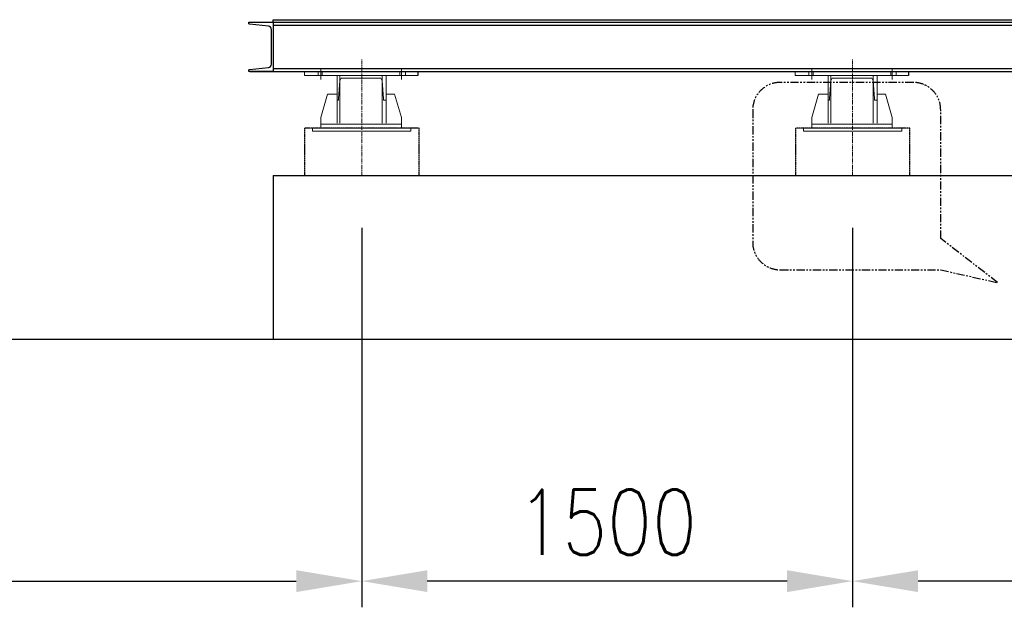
# Model space of a CAD drawing. Header units: inches. Extents: x -204116 to 930598, y -391373 to 256461.
# Tile 113 of 225: x 355890 to 358899, y -250160 to -248364. Entities that reach past the tile are written whole.
import ezdxf

# ---------------------------------------------------------------- set-up
doc = ezdxf.new("R2010")
doc.units = ezdxf.units.IN
doc.header["$LTSCALE"] = 10
doc.header["$MEASUREMENT"] = 0
doc.header["$PDMODE"] = 1
doc.header["$PDSIZE"] = 1000
for name, pattern in [('CENTER', [2, 1.25, -0.25, 0.25, -0.25]), ('PHANTOM', [2.5, 1.25, -0.25, 0.25, -0.25, 0.25, -0.25]), ('PHANTOM2', [1.25, 0.625, -0.125, 0.125, -0.125, 0.125, -0.125])]:
    doc.linetypes.add(name, pattern=pattern)
doc.layers.get('Defpoints').update_dxf_attribs({"lineweight": 25})
doc.layers.add('BEV0002', color=1, linetype='CENTER', lineweight=9)
doc.layers.add('P', color=5, linetype='PHANTOM2', lineweight=9)
for name, color, linetype in [('COLS', 255, 'Continuous'), ('FDN', 8, 'PHANTOM'), ('R', 5, 'PHANTOM2')]:
    doc.layers.add(name, color=color, linetype=linetype)
doc.styles.add('MIC', font='romans.shx', dxfattribs={"width": 0.8})
doc.dimstyles.new('1_75', dxfattribs={"dimscale": 75, "dimtxt": 2.5, "dimasz": 2.5, "dimexe": 1, "dimexo": 2, "dimgap": 1, "dimtad": 1, "dimtoh": 1, "dimdec": 0, "dimzin": 9, "dimdsep": 46, "dimtxsty": 'MIC', "dimcen": 2.5, "dimclrd": 1, "dimclre": 1, "dimclrt": 256, "dimadec": 0, "dimazin": 0, "dimtfac": 1, "dimtdec": 0, "dimtmove": 2, "dimatfit": 3, "dimfxl": 1, "dimlwd": -1, "dimlwe": -1, "dimarcsym": 0})

# ---------------------------------------------------------------- blocks, each defined once
blk = doc.blocks.new('*D486')
at = {"color": 1}
for p, q in [((358435.2, -249000.6), (358435.2, -250160.3)), ((360935.2, -249000.6), (360935.2, -250160.3)), ((360735.2, -250080.3), (358635.2, -250080.3))]:
    blk.add_line(p, q, dxfattribs=at)
for points in [[(358635.2, -250047), (358635.2, -250113.7), (358435.2, -250080.3)], [(360735.2, -250047), (360735.2, -250113.7), (360935.2, -250080.3)]]:
    blk.add_solid(points, dxfattribs=at)
at = {"layer": 'Defpoints', "color": 0}
for p in [(358435.2, -248840.6), (360935.2, -248840.6), (358435.2, -250080.3)]:
    blk.add_point(p, dxfattribs=at)
at = {"insert": (359685.2, -249900.3), "char_height": 200, "attachment_point": 5, "style": 'MIC'}
blk.add_mtext('2500', dxfattribs=at)
blk = doc.blocks.new('*D487')
at = {"color": 1}
for p, q in [((356935.2, -249000.6), (356935.2, -250160.3)), ((358435.2, -249000.6), (358435.2, -250160.3)), ((358235.2, -250080.3), (357135.2, -250080.3))]:
    blk.add_line(p, q, dxfattribs=at)
for points in [[(357135.2, -250047), (357135.2, -250113.7), (356935.2, -250080.3)], [(358235.2, -250047), (358235.2, -250113.7), (358435.2, -250080.3)]]:
    blk.add_solid(points, dxfattribs=at)
at = {"layer": 'Defpoints', "color": 0}
for p in [(356935.2, -248840.6), (358435.2, -248840.6), (356935.2, -250080.3)]:
    blk.add_point(p, dxfattribs=at)
at = {"insert": (357685.2, -249900.3), "char_height": 200, "attachment_point": 5, "style": 'MIC'}
blk.add_mtext('1500', dxfattribs=at)
blk = doc.blocks.new('*D660')
at = {"color": 1}
for p, q in [((354135.2, -249740.4), (354135.2, -250160.3)), ((356935.2, -249733), (356935.2, -250160.3)), ((354335.2, -250080.3), (356735.2, -250080.3))]:
    blk.add_line(p, q, dxfattribs=at)
for points in [[(354335.2, -250047), (354335.2, -250113.7), (354135.2, -250080.3)], [(356735.2, -250047), (356735.2, -250113.7), (356935.2, -250080.3)]]:
    blk.add_solid(points, dxfattribs=at)
at = {"layer": 'Defpoints', "color": 0}
for p in [(354135.2, -249580.4, -5686036.8), (356935.2, -249573), (356935.2, -250080.3)]:
    blk.add_point(p, dxfattribs=at)
at = {"insert": (355535.2, -249900.3), "char_height": 200, "attachment_point": 5, "style": 'MIC'}
blk.add_mtext('2800', dxfattribs=at)

msp = doc.modelspace()

# ---------------------------------------------------------------- linework, layer by layer
for p, q in [((356593.1, -248371.7), (363606.6, -248371.7)), ((356664.7, -248363.7), (363606.6, -248363.7)), ((356664.7, -248371.7), (356664.7, -248363.7)), ((356664.7, -248380.7), (363606.6, -248380.7)), ((356593.1, -248521.7), (363606.6, -248521.7)), ((356664.7, -248512.7), (363606.6, -248512.7)), ((357106.2, -248521.7), (357106.2, -248534.2)), ((358606.2, -248521.7), (358606.2, -248534.2))]:
    msp.add_line(p, q)
msp.add_lwpolyline([(356664.7, -248521.7), (356589.7, -248521.7), (356589.7, -248518.5, -0.383864), (356591.9, -248516.2), (356650.1, -248510, 0.383864), (356659, -248500.1), (356659, -248393.4, 0.383864), (356650.1, -248383.4), (356591.9, -248377.3, -0.383864), (356589.7, -248374.9), (356589.7, -248371.7), (356664.7, -248371.7)], format="xyb", close=True)
at = {"color": 10, "linetype": 'PHANTOM', "lineweight": 30, "ltscale": 2, "elevation": 6135389.2}
msp.add_lwpolyline([(358878.3, -249167.7), (358704.3, -249033), (358704.3, -248639.4, 0.414214), (358620.3, -248555.4), (358213.8, -248555.4, 0.414214), (358129.8, -248639.4), (358129.8, -249044.5, 0.414214), (358213.8, -249128.5), (358704.3, -249128.5), (358704.3, -249128.5), (358878.3, -249167.7)], format="xyb", dxfattribs=at)
at = {"layer": 'BEV0002'}
for points in [[(356935.2, -248840.6), (356935.2, -248484.2)], [(358435.2, -248840.6), (358435.2, -248484.2)]]:
    msp.add_lwpolyline(points, dxfattribs=at)
at = {"layer": 'COLS', "color": 8}
for p, q in [((356664.7, -248840.6), (364552.6, -248840.6)), ((356664.7, -248840.6), (356664.7, -249340.6)), ((340055.6, -249340.6, 3.3), (364552.6, -249340.6, 0.2))]:
    msp.add_line(p, q, dxfattribs=at)
at = {"layer": 'FDN', "ltscale": 0.03}
for points in [[(357110.3, -248695.7), (356760.2, -248695.7), (356760.2, -248840.6), (357110.3, -248840.6), (357110.3, -248695.7)], [(358610.3, -248695.7), (358260.2, -248695.7), (358260.2, -248840.6), (358610.3, -248840.6), (358610.3, -248695.7)]]:
    msp.add_lwpolyline(points, dxfattribs=at)
at = {"layer": 'P', "color": 0, "linetype": 'Continuous'}
for points in [[(357106.2, -248521.7), (356760.1, -248521.7), (356760.1, -248534.2)], [(356801.8, -248534.2), (356801.8, -248521.7)], [(356810.1, -248546.8), (356810.1, -248513.4)], [(356814.3, -248534.2), (356814.3, -248521.7)], [(357052, -248534.2), (357052, -248521.7)], [(357056.2, -248546.8), (357056.2, -248513.4)], [(357068.7, -248534.2), (357068.7, -248521.7)], [(358606.2, -248521.7), (358260.1, -248521.7), (358260.1, -248534.2)], [(358301.8, -248534.2), (358301.8, -248521.7)], [(358310.1, -248546.8), (358310.1, -248513.4)], [(358314.3, -248534.2), (358314.3, -248521.7)], [(358552, -248534.2), (358552, -248521.7)], [(358556.2, -248546.8), (358556.2, -248513.4)], [(358568.7, -248534.2), (358568.7, -248521.7)], [(356760.1, -248534.2), (357106.2, -248534.2)], [(357010.3, -248534.2), (357010.3, -248609.3), (357002, -248609.3), (357002, -248605.1), (356997.8, -248550.9), (356993.6, -248542.6), (356985.3, -248542.6), (356881, -248542.6), (356872.7, -248542.6), (356868.5, -248550.9), (356864.3, -248605.1), (356864.3, -248609.3), (356860.2, -248609.3), (356860.2, -248534.2), (357010.3, -248534.2)], [(356860.2, -248680.2), (356860.2, -248534.2)], [(356868.5, -248680.2), (356868.5, -248534.2)], [(356997.8, -248680.2), (356997.8, -248534.2)], [(357010.3, -248680.2), (357010.3, -248534.2)], [(358260.1, -248534.2), (358606.2, -248534.2)], [(358510.3, -248534.2), (358510.3, -248609.3), (358502, -248609.3), (358502, -248605.1), (358497.8, -248550.9), (358493.6, -248542.6), (358485.3, -248542.6), (358381, -248542.6), (358372.7, -248542.6), (358368.5, -248550.9), (358364.3, -248605.1), (358364.3, -248609.3), (358360.2, -248609.3), (358360.2, -248534.2), (358510.3, -248534.2)], [(358360.2, -248680.2), (358360.2, -248534.2)], [(358368.5, -248680.2), (358368.5, -248534.2)], [(358497.8, -248680.2), (358497.8, -248534.2)], [(358510.3, -248680.2), (358510.3, -248534.2)], [(356860.2, -248591.5), (356831, -248591.5), (356810.1, -248662.4)], [(357010.3, -248591.5), (357035.3, -248591.5), (357056.2, -248662.4)], [(358360.2, -248591.5), (358331, -248591.5), (358310.1, -248662.4)], [(358510.3, -248591.5), (358535.3, -248591.5), (358556.2, -248662.4)], [(356810.1, -248695.7), (356810.1, -248662.4)], [(357056.2, -248695.7), (356810.1, -248695.7), (356810.1, -248662.4)], [(357056.2, -248695.7), (357056.2, -248662.4)], [(357056.2, -248695.7), (357056.2, -248662.4)], [(358310.1, -248695.7), (358310.1, -248662.4)], [(358556.2, -248695.7), (358310.1, -248695.7), (358310.1, -248662.4)], [(358556.2, -248695.7), (358556.2, -248662.4)], [(358556.2, -248695.7), (358556.2, -248662.4)], [(356785.1, -248695.7), (357085.4, -248695.7)], [(356785.1, -248695.7), (357085.4, -248695.7)], [(357085.4, -248695.7), (356785.1, -248695.7)], [(356785.1, -248695.7), (356785.1, -248704.1)], [(357085.4, -248695.7), (357085.4, -248704.1), (356785.1, -248704.1)], [(356810.1, -248683.2), (357056.2, -248683.2)], [(356810.1, -248683.2), (357056.2, -248683.2)], [(356810.1, -248695.7), (357056.2, -248695.7)], [(356810.1, -248695.7), (357056.2, -248695.7)], [(357056.2, -248695.7), (356810.1, -248695.7)], [(358285.1, -248695.7), (358585.4, -248695.7)], [(358285.1, -248695.7), (358585.4, -248695.7)], [(358585.4, -248695.7), (358285.1, -248695.7)], [(358285.1, -248695.7), (358285.1, -248704.1)], [(358585.4, -248695.7), (358585.4, -248704.1), (358285.1, -248704.1)], [(358310.1, -248683.2), (358556.2, -248683.2)], [(358310.1, -248683.2), (358556.2, -248683.2)], [(358310.1, -248695.7), (358556.2, -248695.7)], [(358310.1, -248695.7), (358556.2, -248695.7)], [(358556.2, -248695.7), (358310.1, -248695.7)]]:
    msp.add_lwpolyline(points, dxfattribs=at)
at = {"layer": 'R', "linetype": 'Continuous'}
msp.add_line((350214.1, -249340.6, 2.6), (356034, -249340.6, 2.6), dxfattribs=at)

# ---------------------------------------------------------------- dimensions: what is measured, and where the dimension line sits
for base, p1, p2, override, picture, middle in [((356935.2, -250080.3), (358435.2, -248840.6), (356935.2, -248840.6), {"dimscale": 80, "dimfxl": 0.18, "dimarcsym": 1}, '*D487', (357685.2, -249900.3)), ((358435.2, -250080.3), (360935.2, -248840.6), (358435.2, -248840.6), {"dimscale": 80, "dimfxl": 0.18, "dimarcsym": 1}, '*D486', (359685.2, -249900.3)), ((356935.2, -250080.3), (354135.2, -249580.4, -5686036.8), (356935.2, -249573), {"dimscale": 80, "dimfxl": 0.18}, '*D660', (355535.2, -249900.3))]:
    dim = msp.add_linear_dim(base=base, p1=p1, p2=p2, dimstyle='1_75', override=override)
    dim.commit()
    dim.dimension.update_dxf_attribs({"geometry": picture, "text_midpoint": middle})

doc.saveas('drawing.dxf')
